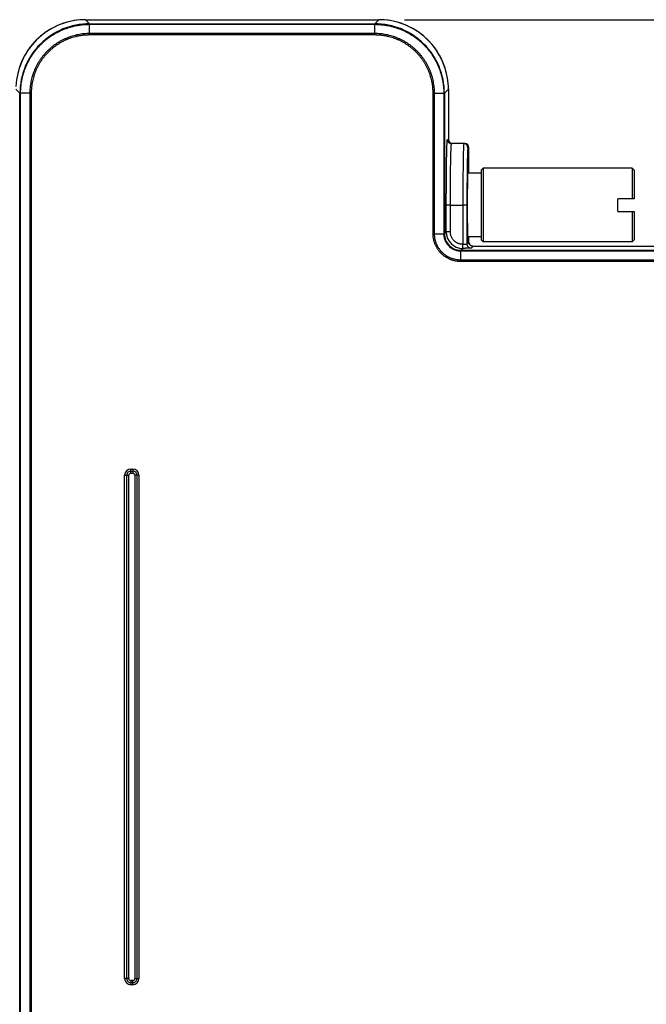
# Model space of a CAD drawing. Header units: inches. Extents: x 0 to 22, y 0 to 17.
# Tile 41 of 44: x 13.2 to 14.8, y 10.5 to 12.9. Entities that reach past the tile are written whole.
import ezdxf

# ---------------------------------------------------------------- set-up
doc = ezdxf.new("R2010")
doc.units = ezdxf.units.IN
doc.header["$LTSCALE"] = 1.21
doc.header["$MEASUREMENT"] = 0
doc.layers.get('0').update_dxf_attribs({"linetype": 'CONTINUOUS'})
doc.layers.add('DIMENSIONS', color=7, linetype='CONTINUOUS')
doc.styles.get("Standard").update_dxf_attribs({"font": 'txt', "width": 0.8})
doc.dimstyles.new('DIMSTYLE_1', dxfattribs={"dimtxt": 0.125, "dimasz": 0.18, "dimexe": 0.125, "dimexo": 0.0625, "dimgap": 0.0625, "dimtad": 0, "dimtih": 1, "dimtoh": 1, "dimdec": 3, "dimzin": 4, "dimdsep": 46, "dimtxsty": 'STANDARD', "dimblk": '_FILLED', "dimblk1": '_FILLED', "dimblk2": '_FILLED', "dimcen": 0.09, "dimadec": 0, "dimazin": 0, "dimtp": 0.01, "dimtm": 0.01, "dimtfac": 1, "dimtdec": 3, "dimtofl": 0, "dimtmove": 0, "dimatfit": 3, "dimldrblk": '_FILLED', "dimfxl": 1, "dimtolj": 1, "dimtzin": 4, "dimarcsym": 0})

# ---------------------------------------------------------------- blocks, each defined once
blk = doc.blocks.new('_FILLED')
at = {"color": 0, "linetype": 'BYBLOCK'}
blk.add_solid([(0, 0), (-1, 0.174), (-1, -0.174)], dxfattribs=at)
blk = doc.blocks.new('*D0')
at = {"layer": 'DIMENSIONS', "color": 2, "linetype": 'CONTINUOUS'}
for p, q in [((14.1732, 12.9086), (18.9618, 12.9086)), ((18.8368, 12.9086), (18.8368, 11.3058)), ((18.8368, 9.453), (18.8368, 11.0558)), ((14.1732, 9.453), (18.9618, 9.453))]:
    blk.add_line(p, q, dxfattribs=at)
at = {"layer": 'DIMENSIONS', "color": 2, "linetype": 'CONTINUOUS', "xscale": 0.18, "yscale": 0.18, "zscale": 0.18}
for p, rotation in [((18.8368, 12.9086), 90), ((18.8368, 9.453), 270)]:
    blk.add_blockref('_FILLED', p, dxfattribs=dict(at, rotation=rotation))
at = {"layer": 'DIMENSIONS', "color": 2, "linetype": 'CONTINUOUS', "insert": (18.8368, 11.2433), "char_height": 0.125, "width": 1.325, "attachment_point": 2, "line_spacing_factor": 0.9}
blk.add_mtext('3.456{\\Ftxt.shx;\\W1.000000;\\H0.125000; }[87.77]', dxfattribs=at)

msp = doc.modelspace()

# ---------------------------------------------------------------- linework, layer by layer
at = {"color": 7, "linetype": 'CONTINUOUS'}
for p, q in [((13.395, 12.9086), (14.1107, 12.9086)), ((13.395, 12.9086), (13.4049, 12.8987)), ((13.4048, 12.8987), (13.4049, 12.8973)), ((13.4049, 12.8987), (14.1008, 12.8987)), ((13.4049, 12.8747), (13.4049, 12.8973)), ((13.4049, 12.8973), (14.1008, 12.8973)), ((14.1107, 12.9086), (14.1008, 12.8987)), ((14.1008, 12.8987), (14.1008, 12.8972)), ((14.1008, 12.8712), (14.1008, 12.8973)), ((14.1009, 12.8712), (13.4047, 12.8712)), ((14.1008, 12.8747), (13.4049, 12.8747)), ((13.4049, 12.8712), (13.4049, 12.8747)), ((13.225, 12.7386), (13.2349, 12.7288)), ((13.2349, 9.6328), (13.2349, 12.7288)), ((13.2349, 12.7288), (13.2364, 12.7287)), ((13.2364, 9.6328), (13.2364, 12.7287)), ((13.2624, 12.7287), (13.2364, 12.7287)), ((13.2589, 12.7287), (13.2589, 9.6328)), ((13.2624, 12.7289), (13.2624, 9.6327)), ((14.2433, 12.3852), (14.2433, 12.7289)), ((14.2433, 12.7287), (14.2468, 12.7287)), ((14.2468, 12.3852), (14.2468, 12.7287)), ((14.2468, 12.7287), (14.2693, 12.7287)), ((14.2708, 12.7288), (14.2693, 12.7287)), ((14.2693, 12.7287), (14.2693, 12.3852)), ((14.2806, 12.7386), (14.2708, 12.7288)), ((14.2708, 12.7288), (14.2708, 12.3852)), ((14.2806, 12.7386), (14.2806, 12.6158)), ((14.2783, 12.6158), (14.2806, 12.6158)), ((14.2806, 12.6158), (14.2806, 12.6158)), ((14.3206, 12.6058), (14.2883, 12.6058)), ((14.3306, 12.5958), (14.3283, 12.5958)), ((14.3306, 12.5333), (14.3306, 12.5958)), ((14.3603, 12.5333), (14.3274, 12.5333)), ((14.3603, 12.5408), (14.3653, 12.5458)), ((14.3603, 12.5408), (14.3603, 12.3708)), ((14.7288, 12.5458), (14.3653, 12.5458)), ((14.3653, 12.5458), (14.3653, 12.3658)), ((14.7338, 12.5408), (14.7288, 12.5458)), ((14.7288, 12.5458), (14.7288, 12.4713)), ((14.7338, 12.5408), (14.7338, 12.4713)), ((14.7338, 12.4713), (14.6938, 12.4713)), ((14.6938, 12.4403), (14.6938, 12.4713)), ((14.2755, 12.3899), (14.2755, 12.4558)), ((14.2855, 12.4558), (14.2755, 12.4558)), ((14.2855, 12.3899), (14.2855, 12.4558)), ((14.2855, 12.4558), (14.3158, 12.4558)), ((14.3158, 12.4558), (14.3158, 12.3599)), ((14.3258, 12.4558), (14.3158, 12.4558)), ((14.3258, 12.4558), (14.3258, 12.3603)), ((14.6938, 12.4403), (14.7338, 12.4403)), ((14.7288, 12.4403), (14.7288, 12.3658)), ((14.7338, 12.4403), (14.7338, 12.3708)), ((14.2708, 12.3852), (14.2755, 12.3899)), ((14.2855, 12.3899), (14.2755, 12.3899)), ((14.2433, 12.3852), (14.2693, 12.3852)), ((14.2708, 12.3852), (14.2693, 12.3852)), ((14.3603, 12.3783), (14.3274, 12.3783)), ((14.3285, 12.363), (14.3306, 12.3651)), ((14.3306, 12.3651), (14.3306, 12.3783)), ((14.3603, 12.3708), (14.3653, 12.3658)), ((14.7288, 12.3658), (14.3653, 12.3658)), ((14.7338, 12.3708), (14.7288, 12.3658)), ((14.3108, 12.3452), (14.3155, 12.3499)), ((14.3108, 12.3452), (15.9148, 12.3452)), ((14.3108, 12.3452), (14.3108, 12.3438)), ((14.3108, 12.3212), (14.3108, 12.3438)), ((14.3108, 12.3438), (15.9148, 12.3438)), ((14.3258, 12.3603), (14.3281, 12.3626)), ((14.3283, 12.362), (14.3281, 12.3626)), ((14.3283, 12.362), (14.3285, 12.363)), ((14.3406, 12.3551), (14.3358, 12.3503)), ((14.3406, 12.3551), (15.9247, 12.3551)), ((15.9148, 12.3212), (14.3108, 12.3212)), ((14.3108, 12.3177), (14.3108, 12.3212)), ((15.9149, 12.3177), (14.3108, 12.3177)), ((13.4904, 10.5659), (13.4904, 11.7957)), ((13.4904, 11.7957), (13.5004, 11.7957)), ((13.4954, 10.5659), (13.4954, 11.7957)), ((13.5004, 10.5659), (13.5004, 11.7957)), ((13.5054, 11.8007), (13.5054, 11.8107)), ((13.5054, 11.8107), (13.5103, 11.8107)), ((13.5054, 11.8057), (13.5102, 11.8057)), ((13.5054, 11.8007), (13.5102, 11.8007)), ((13.5103, 11.8107), (13.5102, 11.8007)), ((13.5152, 11.7957), (13.5152, 10.5659)), ((13.5252, 11.7957), (13.5152, 11.7957)), ((13.5202, 11.7957), (13.5202, 10.5659)), ((13.5252, 11.7957), (13.5252, 10.5659)), ((13.5004, 10.5659), (13.4904, 10.5659)), ((13.5102, 10.5609), (13.5054, 10.5609)), ((13.5054, 10.5609), (13.5054, 10.5509)), ((13.5103, 10.5509), (13.5102, 10.5609)), ((13.5152, 10.5659), (13.5252, 10.5659)), ((13.5103, 10.5559), (13.5054, 10.5559)), ((13.5103, 10.5509), (13.5054, 10.5509))]:
    msp.add_line(p, q, dxfattribs=at)
for points in [[(13.395, 12.9086), (13.3882, 12.9084), (13.3812, 12.908), (13.3742, 12.9073), (13.3672, 12.9063), (13.3603, 12.905), (13.3534, 12.9034), (13.3466, 12.9015), (13.3399, 12.8994), (13.3333, 12.897), (13.3268, 12.8943), (13.3204, 12.8913), (13.3142, 12.8881), (13.3081, 12.8847), (13.3021, 12.8809), (13.2963, 12.8769), (13.2906, 12.8727), (13.2852, 12.8683), (13.2799, 12.8637), (13.2748, 12.8588), (13.2699, 12.8537), (13.2653, 12.8484), (13.2609, 12.843), (13.2566, 12.8373), (13.2527, 12.8315), (13.249, 12.8255), (13.2455, 12.8194), (13.2423, 12.8131), (13.2393, 12.8068), (13.2366, 12.8003), (13.2342, 12.7936)], [(14.2806, 12.7386), (14.2805, 12.7454), (14.2801, 12.7524), (14.2793, 12.7594), (14.2783, 12.7664), (14.277, 12.7733), (14.2755, 12.7802), (14.2736, 12.787), (14.2715, 12.7937), (14.269, 12.8003), (14.2664, 12.8068), (14.2634, 12.8132), (14.2602, 12.8194), (14.2567, 12.8255), (14.253, 12.8315), (14.249, 12.8373), (14.2448, 12.843), (14.2404, 12.8484), (14.2357, 12.8537), (14.2308, 12.8588), (14.2258, 12.8637), (14.2205, 12.8683), (14.215, 12.8728), (14.2094, 12.877), (14.2036, 12.8809), (14.1976, 12.8847), (14.1915, 12.8881), (14.1852, 12.8914), (14.1788, 12.8943), (14.1723, 12.897), (14.1657, 12.8994), (14.159, 12.9016), (14.1522, 12.9034), (14.1454, 12.905), (14.1385, 12.9063), (14.1315, 12.9073), (14.1245, 12.908), (14.1174, 12.9084), (14.1107, 12.9086)], [(14.3406, 12.3551), (14.34, 12.3551), (14.3391, 12.3552), (14.3383, 12.3553), (14.3375, 12.3556), (14.3367, 12.3559), (14.3359, 12.3562), (14.3352, 12.3567), (14.3345, 12.3572), (14.3339, 12.3577), (14.3333, 12.3583), (14.3327, 12.359), (14.3322, 12.3596), (14.3318, 12.3604), (14.3314, 12.3611), (14.3311, 12.3619), (14.3309, 12.3627), (14.3307, 12.3636), (14.3307, 12.3644), (14.3306, 12.3651)]]:
    msp.add_lwpolyline(points, dxfattribs=at)
for centre, radius, start, end in [((13.395, 12.7386), 0.17, 92.0166, 177.8191), ((13.4048, 12.7288), 0.17, 89.9951, 180.0059), ((13.395, 12.7377), 0.1709, 90.0068, 92.0145), ((14.1008, 12.7288), 0.17, 359.9951, 90.0059), ((14.1106, 12.738), 0.1705, 87.8195, 89.9956), ((14.1107, 12.7386), 0.17, 2.0166, 87.8191), ((14.1097, 12.7386), 0.1709, 0.0068, 2.0145), ((14.2883, 12.6158), 0.01, 179.995, 269.995), ((14.2906, 12.6158), 0.01, 180.0348, 266.0426), ((14.3183, 12.5958), 0.01, 359.995, 89.995), ((14.3206, 12.5958), 0.01, 0, 89.9966), ((14.3155, 12.3899), 0.04, 180.0027, 270.0023), ((14.3108, 12.3852), 0.04, 179.9671, 270.0255), ((14.3407, 12.3651), 0.01, 179.9824, 181.1984), ((14.3406, 12.3651), 0.00999, 181.1855, 268.9487), ((14.3359, 12.3603), 0.01, 180.0209, 269.9791), ((14.3406, 12.365), 0.00998, 268.9385, 270.0173), ((13.5054, 11.7957), 0.015, 90.0009, 179.9988), ((13.5054, 11.7957), 0.01, 89.9969, 180.0024), ((13.5054, 11.7957), 0.005, 89.9968, 180.0031), ((13.5102, 11.7957), 0.01, 359.9969, 90.0024), ((13.5102, 11.7957), 0.005, 359.9968, 90.0031), ((13.5103, 11.7957), 0.015, 0.0009, 89.9988), ((13.5054, 10.5659), 0.015, 180.0009, 269.9988), ((13.5054, 10.5659), 0.01, 179.9969, 270.0024), ((13.5054, 10.5659), 0.005, 179.9968, 270.0031), ((13.5102, 10.5659), 0.01, 269.9969, 0.0024), ((13.5102, 10.5659), 0.005, 269.9968, 0.0031), ((13.5103, 10.5659), 0.015, 270.0009, 359.9988)]:
    msp.add_arc(centre, radius, start, end, dxfattribs=at)
for start_param, end_param in [(-0.597225, 3.034845), (-2.999939, -2.544364)]:
    msp.add_ellipse((14.3283, 12.4558), major_axis=(0, 0.0938), ratio=0.017455, start_param=start_param, end_param=end_param, dxfattribs=at)
for points, knots in [([(13.2364, 12.7287), (13.2364, 12.7315), (13.2365, 12.7356), (13.2368, 12.7411), (13.2373, 12.7466), (13.2381, 12.7535), (13.2395, 12.7616), (13.2413, 12.7697), (13.2435, 12.7777), (13.2461, 12.7855), (13.2486, 12.792), (13.2508, 12.797), (13.2531, 12.802), (13.2562, 12.8082), (13.2603, 12.8154), (13.2647, 12.8224), (13.2687, 12.828), (13.272, 12.8324), (13.2755, 12.8367), (13.28, 12.842), (13.2857, 12.8479), (13.2917, 12.8537), (13.2969, 12.8582), (13.3012, 12.8616), (13.3056, 12.8649), (13.3112, 12.8689), (13.3182, 12.8733), (13.3254, 12.8774), (13.3328, 12.8811), (13.3404, 12.8845), (13.3481, 12.8875), (13.3559, 12.8901), (13.3639, 12.8923), (13.372, 12.8941), (13.3801, 12.8955), (13.3883, 12.8965), (13.3966, 12.8971), (13.4021, 12.8973), (13.4049, 12.8973)], [0, 0, 0, 0, 0.03125, 0.046876, 0.062502, 0.093751, 0.125001, 0.156251, 0.1875, 0.21875, 0.25, 0.265626, 0.281252, 0.312502, 0.343751, 0.375001, 0.406251, 0.421877, 0.437503, 0.468753, 0.500002, 0.531252, 0.562502, 0.578128, 0.593754, 0.625004, 0.656253, 0.687503, 0.718753, 0.750003, 0.781252, 0.812502, 0.843752, 0.875001, 0.906251, 0.937501, 0.96875, 1, 1, 1, 1]), ([(14.1008, 12.8973), (14.1036, 12.8973), (14.1077, 12.8971), (14.1132, 12.8968), (14.1187, 12.8963), (14.1255, 12.8955), (14.1337, 12.8941), (14.1418, 12.8923), (14.1497, 12.8901), (14.1576, 12.8875), (14.164, 12.885), (14.1691, 12.8828), (14.1741, 12.8805), (14.1803, 12.8774), (14.1875, 12.8733), (14.1945, 12.8689), (14.2001, 12.8649), (14.2045, 12.8616), (14.2088, 12.8582), (14.214, 12.8537), (14.22, 12.8479), (14.2257, 12.842), (14.2302, 12.8367), (14.2337, 12.8324), (14.237, 12.828), (14.241, 12.8224), (14.2454, 12.8154), (14.2495, 12.8082), (14.2532, 12.8008), (14.2565, 12.7933), (14.2595, 12.7855), (14.2621, 12.7777), (14.2643, 12.7697), (14.2661, 12.7616), (14.2676, 12.7535), (14.2686, 12.7453), (14.2692, 12.737), (14.2693, 12.7315), (14.2693, 12.7287)], [0, 0, 0, 0, 0.03125, 0.046876, 0.062502, 0.093751, 0.125001, 0.156251, 0.1875, 0.21875, 0.25, 0.265626, 0.281252, 0.312502, 0.343751, 0.375001, 0.406251, 0.421877, 0.437503, 0.468753, 0.500002, 0.531252, 0.562502, 0.578128, 0.593754, 0.625004, 0.656253, 0.687503, 0.718753, 0.750003, 0.781252, 0.812502, 0.843752, 0.875001, 0.906251, 0.937501, 0.96875, 1, 1, 1, 1]), ([(13.4049, 12.8747), (13.4001, 12.8748), (13.3929, 12.8744), (13.3834, 12.8732), (13.3764, 12.872), (13.3694, 12.8704), (13.3625, 12.8685), (13.3557, 12.8663), (13.3501, 12.8641), (13.3457, 12.8622), (13.3414, 12.8602), (13.336, 12.8575), (13.3298, 12.854), (13.3237, 12.8502), (13.3179, 12.8461), (13.3122, 12.8416), (13.3068, 12.837), (13.3016, 12.832), (13.2967, 12.8268), (13.292, 12.8214), (13.2876, 12.8157), (13.2834, 12.8099), (13.2796, 12.8038), (13.2761, 12.7976), (13.2734, 12.7923), (13.2714, 12.7879), (13.2695, 12.7835), (13.2674, 12.7779), (13.2651, 12.7711), (13.2632, 12.7642), (13.2616, 12.7572), (13.2604, 12.7502), (13.2595, 12.7431), (13.259, 12.7359), (13.2589, 12.7311), (13.2589, 12.7287)], [0, 0, 0, 0, 0.062481, 0.093732, 0.124982, 0.156233, 0.187483, 0.218734, 0.249984, 0.26561, 0.281237, 0.312487, 0.343738, 0.374988, 0.406239, 0.437489, 0.46874, 0.49999, 0.531241, 0.562491, 0.593742, 0.624992, 0.656243, 0.687493, 0.718743, 0.73437, 0.749996, 0.781247, 0.812497, 0.843748, 0.874998, 0.906249, 0.937499, 0.96875, 1, 1, 1, 1]), ([(13.4047, 12.8712), (13.4042, 12.8712), (13.403, 12.8712), (13.4013, 12.8712), (13.3995, 12.8711), (13.3978, 12.8711), (13.396, 12.871), (13.3943, 12.8709), (13.3925, 12.8707), (13.3902, 12.8705), (13.3873, 12.8702), (13.3839, 12.8697), (13.3804, 12.8691), (13.377, 12.8685), (13.3736, 12.8678), (13.369, 12.8667), (13.3634, 12.8651), (13.3568, 12.8629), (13.3503, 12.8604), (13.3439, 12.8576), (13.3376, 12.8544), (13.3316, 12.851), (13.3256, 12.8473), (13.3199, 12.8432), (13.3144, 12.8389), (13.3091, 12.8344), (13.3041, 12.8296), (13.2993, 12.8245), (13.2947, 12.8192), (13.2904, 12.8137), (13.2864, 12.808), (13.2826, 12.8021), (13.2792, 12.796), (13.2766, 12.7908), (13.2746, 12.7866), (13.2728, 12.7823), (13.2707, 12.7768), (13.2685, 12.7702), (13.2669, 12.7646), (13.2659, 12.7601), (13.2651, 12.7567), (13.2645, 12.7532), (13.2639, 12.7498), (13.2634, 12.7463), (13.2631, 12.7434), (13.2629, 12.7411), (13.2628, 12.7394), (13.2626, 12.7376), (13.2625, 12.7359), (13.2625, 12.7341), (13.2624, 12.7324), (13.2624, 12.7306), (13.2624, 12.7295), (13.2624, 12.7289)], [0, 0, 0, 0, 0.007813, 0.015626, 0.023439, 0.031252, 0.039065, 0.046878, 0.054691, 0.062504, 0.07813, 0.093756, 0.109381, 0.125007, 0.140633, 0.156258, 0.187508, 0.218757, 0.250006, 0.281255, 0.312504, 0.343753, 0.375002, 0.406251, 0.437501, 0.46875, 0.499999, 0.531248, 0.562497, 0.593746, 0.624995, 0.656244, 0.687494, 0.718743, 0.734368, 0.749994, 0.781243, 0.812492, 0.843742, 0.859367, 0.874993, 0.890619, 0.906245, 0.92187, 0.937496, 0.945309, 0.953122, 0.960935, 0.968748, 0.976561, 0.984374, 0.992187, 1, 1, 1, 1]), ([(14.2468, 12.7287), (14.2468, 12.7335), (14.2465, 12.7407), (14.2453, 12.7502), (14.244, 12.7572), (14.2425, 12.7642), (14.2406, 12.7711), (14.2383, 12.7779), (14.2362, 12.7835), (14.2343, 12.7879), (14.2323, 12.7923), (14.2296, 12.7976), (14.2261, 12.8038), (14.2222, 12.8099), (14.2181, 12.8157), (14.2137, 12.8214), (14.209, 12.8268), (14.2041, 12.832), (14.1989, 12.837), (14.1935, 12.8416), (14.1878, 12.8461), (14.1819, 12.8502), (14.1759, 12.854), (14.1696, 12.8575), (14.1643, 12.8602), (14.16, 12.8622), (14.1556, 12.8641), (14.15, 12.8663), (14.1432, 12.8685), (14.1363, 12.8704), (14.1293, 12.872), (14.1222, 12.8732), (14.1151, 12.8741), (14.108, 12.8746), (14.1032, 12.8748), (14.1008, 12.8748)], [0, 0, 0, 0, 0.062481, 0.093732, 0.124982, 0.156233, 0.187483, 0.218734, 0.249984, 0.26561, 0.281237, 0.312487, 0.343738, 0.374988, 0.406239, 0.437489, 0.46874, 0.49999, 0.531241, 0.562491, 0.593742, 0.624992, 0.656243, 0.687493, 0.718743, 0.73437, 0.749996, 0.781247, 0.812497, 0.843748, 0.874998, 0.906249, 0.937499, 0.96875, 1, 1, 1, 1]), ([(14.2433, 12.7289), (14.2433, 12.7294), (14.2433, 12.7306), (14.2433, 12.7324), (14.2432, 12.7341), (14.2431, 12.7359), (14.243, 12.7376), (14.2429, 12.7393), (14.2428, 12.7411), (14.2426, 12.7434), (14.2422, 12.7463), (14.2418, 12.7498), (14.2412, 12.7532), (14.2406, 12.7566), (14.2398, 12.76), (14.2387, 12.7646), (14.2372, 12.7702), (14.235, 12.7768), (14.2325, 12.7833), (14.2296, 12.7897), (14.2265, 12.796), (14.2231, 12.8021), (14.2193, 12.808), (14.2153, 12.8137), (14.211, 12.8192), (14.2064, 12.8245), (14.2016, 12.8295), (14.1966, 12.8344), (14.1913, 12.8389), (14.1858, 12.8432), (14.18, 12.8472), (14.1741, 12.851), (14.1681, 12.8544), (14.1629, 12.8571), (14.1586, 12.859), (14.1543, 12.8608), (14.1489, 12.8629), (14.1423, 12.8651), (14.1367, 12.8667), (14.1321, 12.8678), (14.1287, 12.8685), (14.1253, 12.8691), (14.1218, 12.8697), (14.1184, 12.8702), (14.1155, 12.8705), (14.1132, 12.8707), (14.1114, 12.8709), (14.1097, 12.871), (14.1079, 12.8711), (14.1062, 12.8711), (14.1044, 12.8712), (14.1027, 12.8712), (14.1015, 12.8712), (14.1009, 12.8712)], [0, 0, 0, 0, 0.007813, 0.015626, 0.023439, 0.031252, 0.039065, 0.046878, 0.054691, 0.062504, 0.07813, 0.093756, 0.109381, 0.125007, 0.140633, 0.156258, 0.187508, 0.218757, 0.250006, 0.281255, 0.312504, 0.343753, 0.375002, 0.406251, 0.437501, 0.46875, 0.499999, 0.531248, 0.562497, 0.593746, 0.624995, 0.656244, 0.687494, 0.718743, 0.734368, 0.749994, 0.781243, 0.812492, 0.843742, 0.859367, 0.874993, 0.890619, 0.906245, 0.92187, 0.937496, 0.945309, 0.953122, 0.960935, 0.968748, 0.976561, 0.984374, 0.992187, 1, 1, 1, 1]), ([(14.2755, 12.4558), (14.2755, 12.461), (14.2755, 12.4714), (14.2756, 12.4869), (14.2756, 12.5021), (14.2757, 12.5168), (14.2758, 12.531), (14.276, 12.5444), (14.2761, 12.5551), (14.2762, 12.5631), (14.2763, 12.5688), (14.2764, 12.5742), (14.2765, 12.5794), (14.2766, 12.5842), (14.2767, 12.5887), (14.2769, 12.5929), (14.277, 12.5968), (14.2771, 12.6003), (14.2772, 12.6035), (14.2773, 12.6063), (14.2775, 12.6084), (14.2775, 12.6099), (14.2776, 12.611), (14.2777, 12.6119), (14.2777, 12.6127), (14.2778, 12.6134), (14.2779, 12.6139), (14.2779, 12.6143), (14.278, 12.6146), (14.278, 12.6148), (14.278, 12.615), (14.2781, 12.6152), (14.2781, 12.6153), (14.2781, 12.6154), (14.2781, 12.6155), (14.2782, 12.6156), (14.2782, 12.6156), (14.2782, 12.6157), (14.2782, 12.6157), (14.2782, 12.6157), (14.2782, 12.6157), (14.2783, 12.6158), (14.2783, 12.6158), (14.2783, 12.6158), (14.2783, 12.6158)], [0, 0, 0, 0, 0.097951, 0.194961, 0.290091, 0.382427, 0.471076, 0.555192, 0.633968, 0.671106, 0.70663, 0.740454, 0.772497, 0.802676, 0.830918, 0.857163, 0.88135, 0.903418, 0.923308, 0.940973, 0.956378, 0.963221, 0.969485, 0.975167, 0.980262, 0.984767, 0.988679, 0.990414, 0.992001, 0.993441, 0.994734, 0.99588, 0.996879, 0.997732, 0.998105, 0.998443, 0.998746, 0.999015, 0.99925, 0.999453, 0.999625, 0.999769, 0.999891, 1, 1, 1, 1]), ([(14.2855, 12.4558), (14.2855, 12.4582), (14.2855, 12.4631), (14.2855, 12.4729), (14.2856, 12.4849), (14.2856, 12.4992), (14.2857, 12.513), (14.2858, 12.5263), (14.286, 12.5388), (14.2861, 12.5488), (14.2862, 12.5564), (14.2863, 12.5618), (14.2864, 12.5668), (14.2865, 12.5716), (14.2866, 12.5762), (14.2867, 12.5804), (14.2869, 12.5843), (14.287, 12.588), (14.2871, 12.5913), (14.2872, 12.5942), (14.2873, 12.5969), (14.2875, 12.5989), (14.2875, 12.6003), (14.2876, 12.6013), (14.2877, 12.6021), (14.2877, 12.6029), (14.2878, 12.6035), (14.2879, 12.6041), (14.2879, 12.6046), (14.288, 12.6049), (14.288, 12.605), (14.2881, 12.6052), (14.2881, 12.6054), (14.2881, 12.6055), (14.2882, 12.6056), (14.2882, 12.6057), (14.2882, 12.6057), (14.2882, 12.6057), (14.2882, 12.6057), (14.2883, 12.6058), (14.2883, 12.6058), (14.2883, 12.6058), (14.2883, 12.6058)], [0, 0, 0, 0, 0.049029, 0.09794, 0.194937, 0.290058, 0.382385, 0.47103, 0.55514, 0.633905, 0.671044, 0.706566, 0.740388, 0.772426, 0.802605, 0.830851, 0.857097, 0.881281, 0.903343, 0.923232, 0.940901, 0.956306, 0.96315, 0.969414, 0.975097, 0.980195, 0.984705, 0.988626, 0.991957, 0.993401, 0.994697, 0.995847, 0.99685, 0.997708, 0.998422, 0.998995, 0.999231, 0.999435, 0.999609, 0.999757, 0.999884, 1, 1, 1, 1]), ([(14.3183, 12.6058), (14.3183, 12.6058), (14.3183, 12.6058), (14.3183, 12.6058), (14.3182, 12.6057), (14.3182, 12.6057), (14.3182, 12.6057), (14.3182, 12.6057), (14.3182, 12.6056), (14.3182, 12.6056), (14.3181, 12.6055), (14.3181, 12.6054), (14.3181, 12.6052), (14.3181, 12.605), (14.318, 12.6049), (14.318, 12.6046), (14.318, 12.6044), (14.3179, 12.604), (14.3179, 12.6035), (14.3178, 12.6029), (14.3178, 12.6021), (14.3177, 12.6013), (14.3176, 12.6003), (14.3176, 12.5989), (14.3175, 12.5969), (14.3174, 12.5942), (14.3172, 12.5913), (14.3171, 12.588), (14.317, 12.5843), (14.3169, 12.5804), (14.3168, 12.5762), (14.3167, 12.5716), (14.3166, 12.5668), (14.3166, 12.5618), (14.3165, 12.5564), (14.3164, 12.5489), (14.3163, 12.5388), (14.3161, 12.5263), (14.316, 12.513), (14.3159, 12.4992), (14.3159, 12.4849), (14.3159, 12.4704), (14.3158, 12.4607), (14.3158, 12.4558)], [0, 0, 0, 0, 0.000102, 0.000217, 0.000354, 0.000519, 0.000715, 0.000945, 0.001208, 0.001507, 0.002213, 0.003064, 0.004061, 0.005205, 0.006498, 0.007938, 0.009526, 0.011262, 0.015177, 0.019683, 0.024778, 0.030457, 0.03672, 0.043561, 0.058964, 0.07663, 0.096519, 0.118582, 0.142767, 0.169015, 0.197264, 0.227446, 0.259488, 0.293314, 0.328842, 0.365986, 0.444762, 0.528885, 0.617545, 0.709888, 0.805026, 0.902041, 1, 1, 1, 1]), ([(14.3283, 12.5958), (14.3283, 12.5958), (14.3282, 12.5957), (14.3282, 12.5957), (14.3282, 12.5957), (14.3282, 12.5956), (14.3282, 12.5956), (14.3282, 12.5956), (14.3281, 12.5955), (14.3281, 12.5954), (14.3281, 12.5952), (14.3281, 12.5951), (14.328, 12.5949), (14.328, 12.5947), (14.328, 12.5945), (14.3279, 12.5942), (14.3279, 12.5937), (14.3278, 12.5931), (14.3278, 12.5923), (14.3277, 12.5916), (14.3276, 12.5907), (14.3276, 12.5893), (14.3275, 12.5875), (14.3273, 12.585), (14.3272, 12.5822), (14.3271, 12.5791), (14.327, 12.5758), (14.3269, 12.5721), (14.3268, 12.5681), (14.3267, 12.5639), (14.3266, 12.5594), (14.3266, 12.5547), (14.3265, 12.5497), (14.3264, 12.5427), (14.3263, 12.5333), (14.3261, 12.5216), (14.326, 12.5092), (14.3259, 12.4963), (14.3259, 12.483), (14.3259, 12.4695), (14.3258, 12.4603), (14.3258, 12.4558)], [0, 0, 0, 0, 0.000529, 0.000732, 0.000967, 0.001236, 0.001539, 0.001877, 0.00225, 0.003104, 0.004103, 0.005249, 0.006542, 0.007982, 0.009569, 0.011304, 0.015217, 0.01972, 0.024815, 0.030496, 0.036761, 0.043604, 0.059009, 0.076675, 0.096565, 0.118634, 0.142822, 0.169068, 0.19731, 0.227488, 0.259532, 0.293358, 0.328882, 0.366021, 0.444797, 0.528916, 0.617566, 0.709904, 0.805035, 0.902047, 1, 1, 1, 1]), ([(14.3158, 12.3599), (14.3156, 12.3599), (14.3152, 12.3599), (14.3147, 12.3599), (14.3144, 12.36), (14.314, 12.36), (14.3136, 12.36), (14.3133, 12.36), (14.3129, 12.3601), (14.3125, 12.3601), (14.3121, 12.3601), (14.3118, 12.3602), (14.3113, 12.3602), (14.3107, 12.3603), (14.3099, 12.3605), (14.3092, 12.3606), (14.3083, 12.3608), (14.3071, 12.3611), (14.3056, 12.3616), (14.3043, 12.3621), (14.3029, 12.3627), (14.3016, 12.3634), (14.3003, 12.3641), (14.2986, 12.3651), (14.297, 12.3663), (14.2955, 12.3676), (14.2944, 12.3686), (14.2934, 12.3697), (14.2921, 12.3712), (14.2906, 12.3731), (14.2893, 12.3753), (14.2884, 12.377), (14.2876, 12.3788), (14.2869, 12.3807), (14.2864, 12.3826), (14.2861, 12.384), (14.2859, 12.3853), (14.2857, 12.3862), (14.2856, 12.387), (14.2856, 12.3877), (14.2855, 12.3887), (14.2855, 12.3894), (14.2855, 12.3899)], [0, 0, 0, 0, 0.015618, 0.023433, 0.031252, 0.039073, 0.046891, 0.054707, 0.06252, 0.07033, 0.078139, 0.085949, 0.093761, 0.109391, 0.125022, 0.14065, 0.156275, 0.187526, 0.218778, 0.25003, 0.281281, 0.312533, 0.343785, 0.375037, 0.437521, 0.468773, 0.500025, 0.531276, 0.562528, 0.625013, 0.687497, 0.718749, 0.750001, 0.812485, 0.843737, 0.874988, 0.90624, 0.921867, 0.937494, 0.953121, 0.968749, 1, 1, 1, 1]), ([(14.3108, 12.3177), (14.3103, 12.3177), (14.3091, 12.3177), (14.3075, 12.3178), (14.3058, 12.3179), (14.3042, 12.318), (14.3025, 12.3182), (14.3009, 12.3185), (14.2993, 12.3187), (14.2971, 12.3191), (14.2944, 12.3197), (14.2912, 12.3206), (14.2881, 12.3216), (14.2839, 12.3232), (14.2799, 12.3251), (14.2761, 12.3273), (14.2733, 12.3291), (14.2706, 12.331), (14.268, 12.333), (14.2655, 12.3352), (14.2631, 12.3375), (14.2608, 12.3399), (14.2586, 12.3424), (14.2566, 12.345), (14.2547, 12.3477), (14.2529, 12.3505), (14.2513, 12.3534), (14.2498, 12.3563), (14.2484, 12.3594), (14.2472, 12.3624), (14.2462, 12.3656), (14.2453, 12.3688), (14.2446, 12.372), (14.244, 12.3753), (14.2436, 12.3786), (14.2433, 12.3819), (14.2433, 12.3841), (14.2433, 12.3852)], [0, 0, 0, 0, 0.015625, 0.031253, 0.04688, 0.062505, 0.078131, 0.093758, 0.109384, 0.125011, 0.156261, 0.187511, 0.218761, 0.250012, 0.312494, 0.343744, 0.374994, 0.406245, 0.437495, 0.468745, 0.499995, 0.531246, 0.562496, 0.593746, 0.624996, 0.656247, 0.687497, 0.718747, 0.749998, 0.781248, 0.812498, 0.843749, 0.874999, 0.906249, 0.937499, 0.96875, 1, 1, 1, 1]), ([(14.3108, 12.3212), (14.3097, 12.3212), (14.3076, 12.3213), (14.3034, 12.3216), (14.2993, 12.3222), (14.2952, 12.3231), (14.2922, 12.324), (14.2892, 12.3249), (14.2863, 12.3261), (14.2834, 12.3274), (14.2797, 12.3292), (14.2761, 12.3314), (14.2726, 12.3338), (14.2702, 12.3357), (14.2678, 12.3378), (14.2655, 12.3399), (14.2633, 12.3422), (14.2613, 12.3446), (14.2594, 12.3471), (14.2576, 12.3496), (14.2559, 12.3523), (14.2538, 12.3559), (14.252, 12.3597), (14.2505, 12.3636), (14.2495, 12.3666), (14.2487, 12.3697), (14.248, 12.3727), (14.2475, 12.3758), (14.2471, 12.3789), (14.2468, 12.3821), (14.2468, 12.3842), (14.2468, 12.3852)], [0, 0, 0, 0, 0.031252, 0.062504, 0.124988, 0.15624, 0.187491, 0.218743, 0.249995, 0.281247, 0.312498, 0.374984, 0.406235, 0.437487, 0.468739, 0.499991, 0.531242, 0.562494, 0.593746, 0.624997, 0.656249, 0.687501, 0.749986, 0.781238, 0.81249, 0.843741, 0.874993, 0.906245, 0.937496, 0.968748, 1, 1, 1, 1]), ([(14.2693, 12.3852), (14.2693, 12.3845), (14.2693, 12.3835), (14.2694, 12.3822), (14.2695, 12.3811), (14.2696, 12.3801), (14.2698, 12.3791), (14.2699, 12.3781), (14.2702, 12.3768), (14.2705, 12.3751), (14.2711, 12.3732), (14.2717, 12.3712), (14.2725, 12.3693), (14.2733, 12.3675), (14.2742, 12.3657), (14.2752, 12.3639), (14.2763, 12.3622), (14.2775, 12.3605), (14.2791, 12.3584), (14.2809, 12.3563), (14.2829, 12.3545), (14.285, 12.3527), (14.2872, 12.3511), (14.2894, 12.3496), (14.2912, 12.3486), (14.293, 12.3477), (14.2955, 12.3466), (14.2987, 12.3455), (14.302, 12.3446), (14.3047, 12.3442), (14.3067, 12.3439), (14.3087, 12.3438), (14.3101, 12.3438), (14.3108, 12.3438)], [0, 0, 0, 0, 0.031251, 0.046879, 0.062505, 0.078132, 0.093759, 0.109386, 0.125013, 0.156264, 0.187516, 0.218768, 0.25002, 0.281273, 0.312525, 0.343778, 0.37503, 0.406283, 0.437536, 0.500022, 0.531275, 0.562528, 0.625014, 0.656267, 0.687519, 0.718772, 0.750024, 0.812509, 0.874993, 0.906245, 0.937497, 0.968749, 1, 1, 1, 1]), ([(14.3155, 12.3499), (14.3155, 12.3499), (14.3155, 12.35), (14.3155, 12.35), (14.3156, 12.35), (14.3156, 12.35), (14.3156, 12.35), (14.3156, 12.3501), (14.3156, 12.3501), (14.3156, 12.3502), (14.3156, 12.3503), (14.3156, 12.3504), (14.3157, 12.3506), (14.3157, 12.3508), (14.3157, 12.351), (14.3157, 12.3512), (14.3157, 12.3514), (14.3157, 12.3518), (14.3157, 12.3523), (14.3158, 12.353), (14.3158, 12.3537), (14.3158, 12.3545), (14.3158, 12.3553), (14.3158, 12.3565), (14.3158, 12.3577), (14.3158, 12.359), (14.3158, 12.3596), (14.3158, 12.3599)], [0, 0, 0, 0, 0.001757, 0.003748, 0.006102, 0.0089, 0.01219, 0.016001, 0.02035, 0.025248, 0.0367, 0.05037, 0.066243, 0.084296, 0.104491, 0.126786, 0.151131, 0.177472, 0.23589, 0.301498, 0.373681, 0.451763, 0.53501, 0.622637, 0.807701, 0.903394, 1, 1, 1, 1]), ([(14.3358, 12.3503), (14.3358, 12.3503), (14.3358, 12.3503), (14.3358, 12.3503), (14.3358, 12.3503), (14.3358, 12.3503), (14.3358, 12.3503), (14.3357, 12.3503), (14.3356, 12.3502), (14.3356, 12.3502), (14.3355, 12.3502), (14.3354, 12.3502), (14.3353, 12.3502), (14.3351, 12.3502), (14.3349, 12.3502), (14.3345, 12.3502), (14.3342, 12.3502), (14.3338, 12.3501), (14.3333, 12.3501), (14.3328, 12.3501), (14.3323, 12.3501), (14.3317, 12.3501), (14.3308, 12.3501), (14.3297, 12.35), (14.3282, 12.35), (14.3266, 12.35), (14.3249, 12.35), (14.3232, 12.35), (14.3213, 12.35), (14.3194, 12.3499), (14.3175, 12.3499), (14.3162, 12.3499), (14.3155, 12.3499)], [0, 0, 0, 0, 0.000354, 0.000836, 0.001455, 0.002214, 0.004159, 0.006677, 0.009775, 0.01346, 0.017731, 0.022585, 0.028018, 0.034025, 0.047742, 0.063693, 0.081839, 0.102138, 0.12455, 0.149034, 0.175546, 0.204016, 0.234362, 0.30036, 0.372896, 0.451325, 0.534904, 0.622778, 0.714099, 0.808016, 0.903627, 1, 1, 1, 1]), ([(14.3158, 12.3599), (14.3165, 12.3599), (14.3174, 12.3599), (14.3187, 12.36), (14.3196, 12.36), (14.3205, 12.36), (14.3213, 12.36), (14.3221, 12.36), (14.3228, 12.36), (14.3235, 12.3601), (14.3241, 12.3601), (14.3245, 12.3601), (14.3248, 12.3601), (14.325, 12.3602), (14.3252, 12.3602), (14.3254, 12.3602), (14.3255, 12.3602), (14.3256, 12.3602), (14.3257, 12.3602), (14.3258, 12.3602), (14.3258, 12.3603), (14.3258, 12.3603), (14.3258, 12.3603), (14.3258, 12.3603), (14.3258, 12.3603), (14.3258, 12.3603)], [0, 0, 0, 0, 0.19262, 0.286661, 0.378002, 0.465784, 0.54918, 0.627408, 0.699732, 0.765477, 0.824026, 0.874836, 0.897189, 0.917438, 0.935537, 0.951446, 0.965132, 0.976569, 0.98574, 0.989476, 0.992649, 0.995264, 0.997335, 0.998891, 1, 1, 1, 1])]:
    msp.add_open_spline(points, degree=3, knots=knots, dxfattribs=at)
for points in [[(13.395, 12.9086), (13.395, 12.9086), (13.395, 12.9086), (13.395, 12.9086)], [(14.2806, 12.7386), (14.2806, 12.7386), (14.2806, 12.7386), (14.2806, 12.7386)]]:
    msp.add_open_spline(points, degree=3, dxfattribs=at)

# ---------------------------------------------------------------- dimensions: what is measured, and where the dimension line sits
at = {"layer": 'DIMENSIONS', "color": 2, "linetype": 'CONTINUOUS'}
dim = msp.add_linear_dim(base=(18.8368, 9.453), p1=(14.1107, 12.9086), p2=(14.1107, 9.453), angle=270, dimstyle='DIMSTYLE_1', dxfattribs=at)
dim.commit()
dim.dimension.update_dxf_attribs({"geometry": '*D0', "text_midpoint": (18.8368, 11.1808), "dimtype": 160})

doc.saveas('drawing.dxf')
